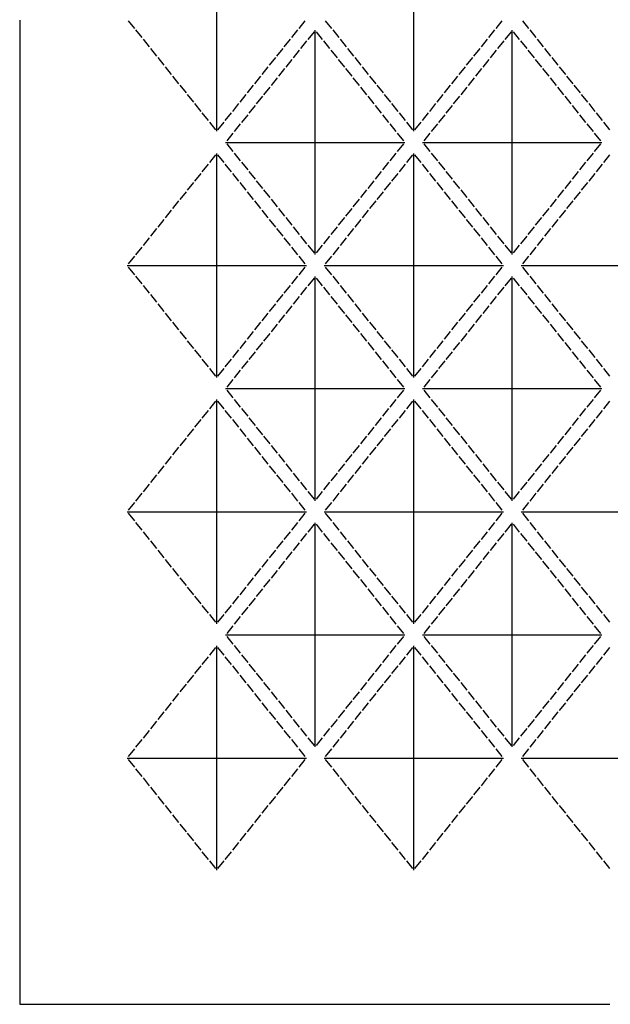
# Model space of a CAD drawing. Header units: millimetres. Extents: x 5 to 1205, y 5 to 2005.
# Tile 1 of 4: x 5 to 604, y 5 to 1004. Entities that reach past the tile are written whole.
import ezdxf

# ---------------------------------------------------------------- set-up
doc = ezdxf.new("R2010")
doc.units = ezdxf.units.MM
doc.layers.add('CUT', color=1, linetype='CONTINUOUS')

msp = doc.modelspace()

# ---------------------------------------------------------------- linework, layer by layer
at = {"layer": 'CUT'}
for p, q in [((205, 891.205), (205, 1118.795)), ((405, 891.205), (405, 1118.795)), ((5, 1004), (5, 5)), ((115.214, 1003.438), (121.447, 995.647)), ((288.553, 995.647), (294.786, 1003.438)), ((315.214, 1003.438), (321.447, 995.647)), ((488.553, 995.647), (494.786, 1003.438)), ((515.214, 1003.438), (521.447, 995.647)), ((122.696, 994.086), (128.929, 986.295)), ((281.071, 986.295), (287.304, 994.086)), ((303.751, 992.233), (297.518, 984.442)), ((305, 766.205), (305, 993.795)), ((312.482, 984.442), (306.249, 992.233)), ((322.696, 994.086), (328.929, 986.295)), ((481.071, 986.295), (487.304, 994.086)), ((503.751, 992.233), (497.518, 984.442)), ((505, 766.205), (505, 993.795)), ((512.482, 984.442), (506.249, 992.233)), ((522.696, 994.086), (528.929, 986.295)), ((130.178, 984.733), (136.411, 976.942)), ((273.589, 976.942), (279.822, 984.733)), ((296.268, 982.88), (290.036, 975.089)), ((319.964, 975.089), (313.732, 982.88)), ((330.178, 984.733), (336.411, 976.942)), ((473.589, 976.942), (479.822, 984.733)), ((496.268, 982.88), (490.036, 975.089)), ((519.964, 975.089), (513.732, 982.88)), ((530.178, 984.733), (536.411, 976.942)), ((137.66, 975.38), (143.893, 967.589)), ((266.107, 967.589), (272.34, 975.38)), ((288.786, 973.527), (282.553, 965.736)), ((327.447, 965.736), (321.214, 973.527)), ((337.66, 975.38), (343.893, 967.589)), ((466.107, 967.589), (472.34, 975.38)), ((488.786, 973.527), (482.553, 965.736)), ((527.447, 965.736), (521.214, 973.527)), ((537.66, 975.38), (543.893, 967.589)), ((145.143, 966.027), (151.375, 958.236)), ((258.625, 958.236), (264.857, 966.027)), ((281.304, 964.175), (275.071, 956.384)), ((334.929, 956.384), (328.696, 964.175)), ((345.143, 966.027), (351.375, 958.236)), ((458.625, 958.236), (464.857, 966.027)), ((481.304, 964.175), (475.071, 956.384)), ((534.929, 956.384), (528.696, 964.175)), ((545.143, 966.027), (551.375, 958.236)), ((152.625, 956.675), (158.857, 948.884)), ((251.143, 948.884), (257.375, 956.675)), ((273.822, 954.822), (267.589, 947.031)), ((342.411, 947.031), (336.178, 954.822)), ((352.625, 956.675), (358.857, 948.884)), ((451.143, 948.884), (457.375, 956.675)), ((473.822, 954.822), (467.589, 947.031)), ((542.411, 947.031), (536.178, 954.822)), ((552.625, 956.675), (558.857, 948.884)), ((160.107, 947.322), (166.34, 939.531)), ((243.66, 939.531), (249.893, 947.322)), ((266.34, 945.469), (260.107, 937.678)), ((349.893, 937.678), (343.66, 945.469)), ((360.107, 947.322), (366.34, 939.531)), ((443.66, 939.531), (449.893, 947.322)), ((466.34, 945.469), (460.107, 937.678)), ((549.893, 937.678), (543.66, 945.469)), ((560.107, 947.322), (566.34, 939.531)), ((167.589, 937.969), (173.822, 930.178)), ((236.178, 930.178), (242.411, 937.969)), ((258.857, 936.116), (252.625, 928.325)), ((357.375, 928.325), (351.143, 936.116)), ((367.589, 937.969), (373.822, 930.178)), ((436.178, 930.178), (442.411, 937.969)), ((458.857, 936.116), (452.625, 928.325)), ((557.375, 928.325), (551.143, 936.116)), ((567.589, 937.969), (573.822, 930.178)), ((175.071, 928.616), (181.304, 920.825)), ((228.696, 920.825), (234.929, 928.616)), ((251.375, 926.764), (245.143, 918.973)), ((364.857, 918.973), (358.625, 926.764)), ((375.071, 928.616), (381.304, 920.825)), ((428.696, 920.825), (434.929, 928.616)), ((451.375, 926.764), (445.143, 918.973)), ((564.857, 918.973), (558.625, 926.764)), ((575.071, 928.616), (581.304, 920.825)), ((182.553, 919.264), (188.786, 911.473)), ((190.036, 909.911), (196.268, 902.12)), ((213.732, 902.12), (219.964, 909.911)), ((221.214, 911.473), (227.447, 919.264)), ((243.893, 917.411), (237.66, 909.62)), ((372.34, 909.62), (366.107, 917.411)), ((382.553, 919.264), (388.786, 911.473)), ((390.036, 909.911), (396.268, 902.12)), ((413.732, 902.12), (419.964, 909.911)), ((421.214, 911.473), (427.447, 919.264)), ((443.893, 917.411), (437.66, 909.62)), ((572.34, 909.62), (566.107, 917.411)), ((582.553, 919.264), (588.786, 911.473)), ((590.036, 909.911), (596.268, 902.12)), ((197.518, 900.558), (203.751, 892.767)), ((206.249, 892.767), (212.482, 900.558)), ((236.411, 908.058), (230.178, 900.267)), ((379.822, 900.267), (373.589, 908.058)), ((397.518, 900.558), (403.751, 892.767)), ((406.249, 892.767), (412.482, 900.558)), ((436.411, 908.058), (430.178, 900.267)), ((579.822, 900.267), (573.589, 908.058)), ((597.518, 900.558), (603.751, 892.767)), ((228.929, 898.705), (222.696, 890.914)), ((387.304, 890.914), (381.071, 898.705)), ((428.929, 898.705), (422.696, 890.914)), ((587.304, 890.914), (581.071, 898.705)), ((213.964, 880), (396.036, 880)), ((221.447, 889.353), (215.214, 881.562)), ((394.786, 881.562), (388.553, 889.353)), ((413.964, 880), (596.036, 880)), ((421.447, 889.353), (415.214, 881.562)), ((594.786, 881.562), (588.553, 889.353)), ((215.214, 878.438), (221.447, 870.647)), ((388.553, 870.647), (394.786, 878.438)), ((415.214, 878.438), (421.447, 870.647)), ((588.553, 870.647), (594.786, 878.438)), ((203.751, 867.233), (197.518, 859.442)), ((205, 641.205), (205, 868.795)), ((212.482, 859.442), (206.249, 867.233)), ((222.696, 869.086), (228.929, 861.295)), ((230.178, 859.733), (236.411, 851.942)), ((373.589, 851.942), (379.822, 859.733)), ((381.071, 861.295), (387.304, 869.086)), ((403.751, 867.233), (397.518, 859.442)), ((405, 641.205), (405, 868.795)), ((412.482, 859.442), (406.249, 867.233)), ((422.696, 869.086), (428.929, 861.295)), ((430.178, 859.733), (436.411, 851.942)), ((573.589, 851.942), (579.822, 859.733)), ((581.071, 861.295), (587.304, 869.086)), ((603.751, 867.233), (597.518, 859.442)), ((196.268, 857.88), (190.036, 850.089)), ((219.964, 850.089), (213.732, 857.88)), ((237.66, 850.38), (243.893, 842.589)), ((366.107, 842.589), (372.34, 850.38)), ((396.268, 857.88), (390.036, 850.089)), ((419.964, 850.089), (413.732, 857.88)), ((437.66, 850.38), (443.893, 842.589)), ((566.107, 842.589), (572.34, 850.38)), ((596.268, 857.88), (590.036, 850.089)), ((188.786, 848.527), (182.553, 840.736)), ((227.447, 840.736), (221.214, 848.527)), ((245.143, 841.027), (251.375, 833.236)), ((358.625, 833.236), (364.857, 841.027)), ((388.786, 848.527), (382.553, 840.736)), ((427.447, 840.736), (421.214, 848.527)), ((445.143, 841.027), (451.375, 833.236)), ((558.625, 833.236), (564.857, 841.027)), ((588.786, 848.527), (582.553, 840.736)), ((173.822, 829.822), (167.589, 822.031)), ((181.304, 839.175), (175.071, 831.384)), ((234.929, 831.384), (228.696, 839.175)), ((242.411, 822.031), (236.178, 829.822)), ((252.625, 831.675), (258.857, 823.884)), ((351.143, 823.884), (357.375, 831.675)), ((373.822, 829.822), (367.589, 822.031)), ((381.304, 839.175), (375.071, 831.384)), ((434.929, 831.384), (428.696, 839.175)), ((442.411, 822.031), (436.178, 829.822)), ((452.625, 831.675), (458.857, 823.884)), ((551.143, 823.884), (557.375, 831.675)), ((573.822, 829.822), (567.589, 822.031)), ((581.304, 839.175), (575.071, 831.384)), ((166.34, 820.469), (160.107, 812.678)), ((249.893, 812.678), (243.66, 820.469)), ((260.107, 822.322), (266.34, 814.531)), ((343.66, 814.531), (349.893, 822.322)), ((366.34, 820.469), (360.107, 812.678)), ((449.893, 812.678), (443.66, 820.469)), ((460.107, 822.322), (466.34, 814.531)), ((543.66, 814.531), (549.893, 822.322)), ((566.34, 820.469), (560.107, 812.678)), ((158.857, 811.116), (152.625, 803.325)), ((257.375, 803.325), (251.143, 811.116)), ((267.589, 812.969), (273.822, 805.178)), ((336.178, 805.178), (342.411, 812.969)), ((358.857, 811.116), (352.625, 803.325)), ((457.375, 803.325), (451.143, 811.116)), ((467.589, 812.969), (473.822, 805.178)), ((536.178, 805.178), (542.411, 812.969)), ((558.857, 811.116), (552.625, 803.325)), ((151.375, 801.764), (145.143, 793.973)), ((264.857, 793.973), (258.625, 801.764)), ((275.071, 803.616), (281.304, 795.825)), ((328.696, 795.825), (334.929, 803.616)), ((351.375, 801.764), (345.143, 793.973)), ((464.857, 793.973), (458.625, 801.764)), ((475.071, 803.616), (481.304, 795.825)), ((528.696, 795.825), (534.929, 803.616)), ((551.375, 801.764), (545.143, 793.973)), ((143.893, 792.411), (137.66, 784.62)), ((272.34, 784.62), (266.107, 792.411)), ((282.553, 794.264), (288.786, 786.473)), ((321.214, 786.473), (327.447, 794.264)), ((343.893, 792.411), (337.66, 784.62)), ((472.34, 784.62), (466.107, 792.411)), ((482.553, 794.264), (488.786, 786.473)), ((521.214, 786.473), (527.447, 794.264)), ((543.893, 792.411), (537.66, 784.62)), ((136.411, 783.058), (130.178, 775.267)), ((279.822, 775.267), (273.589, 783.058)), ((290.036, 784.911), (296.268, 777.12)), ((313.732, 777.12), (319.964, 784.911)), ((336.411, 783.058), (330.178, 775.267)), ((479.822, 775.267), (473.589, 783.058)), ((490.036, 784.911), (496.268, 777.12)), ((513.732, 777.12), (519.964, 784.911)), ((536.411, 783.058), (530.178, 775.267)), ((128.929, 773.705), (122.696, 765.914)), ((287.304, 765.914), (281.071, 773.705)), ((297.518, 775.558), (303.751, 767.767)), ((306.249, 767.767), (312.482, 775.558)), ((328.929, 773.705), (322.696, 765.914)), ((487.304, 765.914), (481.071, 773.705)), ((497.518, 775.558), (503.751, 767.767)), ((506.249, 767.767), (512.482, 775.558)), ((528.929, 773.705), (522.696, 765.914)), ((121.447, 764.353), (115.214, 756.562)), ((294.786, 756.562), (288.553, 764.353)), ((321.447, 764.353), (315.214, 756.562)), ((494.786, 756.562), (488.553, 764.353)), ((521.447, 764.353), (515.214, 756.562)), ((113.964, 755), (296.036, 755)), ((115.214, 753.438), (121.447, 745.647)), ((288.553, 745.647), (294.786, 753.438)), ((313.964, 755), (496.036, 755)), ((315.214, 753.438), (321.447, 745.647)), ((488.553, 745.647), (494.786, 753.438)), ((513.964, 755), (696.036, 755)), ((515.214, 753.438), (521.447, 745.647)), ((122.696, 744.086), (128.929, 736.295)), ((281.071, 736.295), (287.304, 744.086)), ((303.751, 742.233), (297.518, 734.442)), ((305, 516.205), (305, 743.795)), ((312.482, 734.442), (306.249, 742.233)), ((322.696, 744.086), (328.929, 736.295)), ((481.071, 736.295), (487.304, 744.086)), ((503.751, 742.233), (497.518, 734.442)), ((505, 516.205), (505, 743.795)), ((512.482, 734.442), (506.249, 742.233)), ((522.696, 744.086), (528.929, 736.295)), ((130.178, 734.733), (136.411, 726.942)), ((273.589, 726.942), (279.822, 734.733)), ((296.268, 732.88), (290.036, 725.089)), ((319.964, 725.089), (313.732, 732.88)), ((330.178, 734.733), (336.411, 726.942)), ((473.589, 726.942), (479.822, 734.733)), ((496.268, 732.88), (490.036, 725.089)), ((519.964, 725.089), (513.732, 732.88)), ((530.178, 734.733), (536.411, 726.942)), ((137.66, 725.38), (143.893, 717.589)), ((266.107, 717.589), (272.34, 725.38)), ((288.786, 723.527), (282.553, 715.736)), ((327.447, 715.736), (321.214, 723.527)), ((337.66, 725.38), (343.893, 717.589)), ((466.107, 717.589), (472.34, 725.38)), ((488.786, 723.527), (482.553, 715.736)), ((527.447, 715.736), (521.214, 723.527)), ((537.66, 725.38), (543.893, 717.589)), ((145.143, 716.027), (151.375, 708.236)), ((258.625, 708.236), (264.857, 716.027)), ((281.304, 714.175), (275.071, 706.384)), ((334.929, 706.384), (328.696, 714.175)), ((345.143, 716.027), (351.375, 708.236)), ((458.625, 708.236), (464.857, 716.027)), ((481.304, 714.175), (475.071, 706.384)), ((534.929, 706.384), (528.696, 714.175)), ((545.143, 716.027), (551.375, 708.236)), ((152.625, 706.675), (158.857, 698.884)), ((251.143, 698.884), (257.375, 706.675)), ((273.822, 704.822), (267.589, 697.031)), ((342.411, 697.031), (336.178, 704.822)), ((352.625, 706.675), (358.857, 698.884)), ((451.143, 698.884), (457.375, 706.675)), ((473.822, 704.822), (467.589, 697.031)), ((542.411, 697.031), (536.178, 704.822)), ((552.625, 706.675), (558.857, 698.884)), ((160.107, 697.322), (166.34, 689.531)), ((243.66, 689.531), (249.893, 697.322)), ((266.34, 695.469), (260.107, 687.678)), ((349.893, 687.678), (343.66, 695.469)), ((360.107, 697.322), (366.34, 689.531)), ((443.66, 689.531), (449.893, 697.322)), ((466.34, 695.469), (460.107, 687.678)), ((549.893, 687.678), (543.66, 695.469)), ((560.107, 697.322), (566.34, 689.531)), ((167.589, 687.969), (173.822, 680.178)), ((236.178, 680.178), (242.411, 687.969)), ((258.857, 686.116), (252.625, 678.325)), ((357.375, 678.325), (351.143, 686.116)), ((367.589, 687.969), (373.822, 680.178)), ((436.178, 680.178), (442.411, 687.969)), ((458.857, 686.116), (452.625, 678.325)), ((557.375, 678.325), (551.143, 686.116)), ((567.589, 687.969), (573.822, 680.178)), ((175.071, 678.616), (181.304, 670.825)), ((228.696, 670.825), (234.929, 678.616)), ((251.375, 676.764), (245.143, 668.973)), ((364.857, 668.973), (358.625, 676.764)), ((375.071, 678.616), (381.304, 670.825)), ((428.696, 670.825), (434.929, 678.616)), ((451.375, 676.764), (445.143, 668.973)), ((564.857, 668.973), (558.625, 676.764)), ((575.071, 678.616), (581.304, 670.825)), ((182.553, 669.264), (188.786, 661.473)), ((190.036, 659.911), (196.268, 652.12)), ((213.732, 652.12), (219.964, 659.911)), ((221.214, 661.473), (227.447, 669.264)), ((243.893, 667.411), (237.66, 659.62)), ((372.34, 659.62), (366.107, 667.411)), ((382.553, 669.264), (388.786, 661.473)), ((390.036, 659.911), (396.268, 652.12)), ((413.732, 652.12), (419.964, 659.911)), ((421.214, 661.473), (427.447, 669.264)), ((443.893, 667.411), (437.66, 659.62)), ((572.34, 659.62), (566.107, 667.411)), ((582.553, 669.264), (588.786, 661.473)), ((590.036, 659.911), (596.268, 652.12)), ((197.518, 650.558), (203.751, 642.767)), ((206.249, 642.767), (212.482, 650.558)), ((236.411, 658.058), (230.178, 650.267)), ((379.822, 650.267), (373.589, 658.058)), ((397.518, 650.558), (403.751, 642.767)), ((406.249, 642.767), (412.482, 650.558)), ((436.411, 658.058), (430.178, 650.267)), ((579.822, 650.267), (573.589, 658.058)), ((597.518, 650.558), (603.751, 642.767)), ((228.929, 648.705), (222.696, 640.914)), ((387.304, 640.914), (381.071, 648.705)), ((428.929, 648.705), (422.696, 640.914)), ((587.304, 640.914), (581.071, 648.705)), ((213.964, 630), (396.036, 630)), ((221.447, 639.353), (215.214, 631.562)), ((394.786, 631.562), (388.553, 639.353)), ((413.964, 630), (596.036, 630)), ((421.447, 639.353), (415.214, 631.562)), ((594.786, 631.562), (588.553, 639.353)), ((215.214, 628.438), (221.447, 620.647)), ((388.553, 620.647), (394.786, 628.438)), ((415.214, 628.438), (421.447, 620.647)), ((588.553, 620.647), (594.786, 628.438)), ((203.751, 617.233), (197.518, 609.442)), ((205, 391.205), (205, 618.795)), ((212.482, 609.442), (206.249, 617.233)), ((222.696, 619.086), (228.929, 611.295)), ((230.178, 609.733), (236.411, 601.942)), ((373.589, 601.942), (379.822, 609.733)), ((381.071, 611.295), (387.304, 619.086)), ((403.751, 617.233), (397.518, 609.442)), ((405, 391.205), (405, 618.795)), ((412.482, 609.442), (406.249, 617.233)), ((422.696, 619.086), (428.929, 611.295)), ((430.178, 609.733), (436.411, 601.942)), ((573.589, 601.942), (579.822, 609.733)), ((581.071, 611.295), (587.304, 619.086)), ((603.751, 617.233), (597.518, 609.442)), ((196.268, 607.88), (190.036, 600.089)), ((219.964, 600.089), (213.732, 607.88)), ((237.66, 600.38), (243.893, 592.589)), ((366.107, 592.589), (372.34, 600.38)), ((396.268, 607.88), (390.036, 600.089)), ((419.964, 600.089), (413.732, 607.88)), ((437.66, 600.38), (443.893, 592.589)), ((566.107, 592.589), (572.34, 600.38)), ((596.268, 607.88), (590.036, 600.089)), ((188.786, 598.527), (182.553, 590.736)), ((227.447, 590.736), (221.214, 598.527)), ((245.143, 591.027), (251.375, 583.236)), ((358.625, 583.236), (364.857, 591.027)), ((388.786, 598.527), (382.553, 590.736)), ((427.447, 590.736), (421.214, 598.527)), ((445.143, 591.027), (451.375, 583.236)), ((558.625, 583.236), (564.857, 591.027)), ((588.786, 598.527), (582.553, 590.736)), ((173.822, 579.822), (167.589, 572.031)), ((181.304, 589.175), (175.071, 581.384)), ((234.929, 581.384), (228.696, 589.175)), ((242.411, 572.031), (236.178, 579.822)), ((252.625, 581.675), (258.857, 573.884)), ((351.143, 573.884), (357.375, 581.675)), ((373.822, 579.822), (367.589, 572.031)), ((381.304, 589.175), (375.071, 581.384)), ((434.929, 581.384), (428.696, 589.175)), ((442.411, 572.031), (436.178, 579.822)), ((452.625, 581.675), (458.857, 573.884)), ((551.143, 573.884), (557.375, 581.675)), ((573.822, 579.822), (567.589, 572.031)), ((581.304, 589.175), (575.071, 581.384)), ((166.34, 570.469), (160.107, 562.678)), ((249.893, 562.678), (243.66, 570.469)), ((260.107, 572.322), (266.34, 564.531)), ((343.66, 564.531), (349.893, 572.322)), ((366.34, 570.469), (360.107, 562.678)), ((449.893, 562.678), (443.66, 570.469)), ((460.107, 572.322), (466.34, 564.531)), ((543.66, 564.531), (549.893, 572.322)), ((566.34, 570.469), (560.107, 562.678)), ((158.857, 561.116), (152.625, 553.325)), ((257.375, 553.325), (251.143, 561.116)), ((267.589, 562.969), (273.822, 555.178)), ((336.178, 555.178), (342.411, 562.969)), ((358.857, 561.116), (352.625, 553.325)), ((457.375, 553.325), (451.143, 561.116)), ((467.589, 562.969), (473.822, 555.178)), ((536.178, 555.178), (542.411, 562.969)), ((558.857, 561.116), (552.625, 553.325)), ((151.375, 551.764), (145.143, 543.973)), ((264.857, 543.973), (258.625, 551.764)), ((275.071, 553.616), (281.304, 545.825)), ((328.696, 545.825), (334.929, 553.616)), ((351.375, 551.764), (345.143, 543.973)), ((464.857, 543.973), (458.625, 551.764)), ((475.071, 553.616), (481.304, 545.825)), ((528.696, 545.825), (534.929, 553.616)), ((551.375, 551.764), (545.143, 543.973)), ((143.893, 542.411), (137.66, 534.62)), ((272.34, 534.62), (266.107, 542.411)), ((282.553, 544.264), (288.786, 536.473)), ((321.214, 536.473), (327.447, 544.264)), ((343.893, 542.411), (337.66, 534.62)), ((472.34, 534.62), (466.107, 542.411)), ((482.553, 544.264), (488.786, 536.473)), ((521.214, 536.473), (527.447, 544.264)), ((543.893, 542.411), (537.66, 534.62)), ((136.411, 533.058), (130.178, 525.267)), ((279.822, 525.267), (273.589, 533.058)), ((290.036, 534.911), (296.268, 527.12)), ((313.732, 527.12), (319.964, 534.911)), ((336.411, 533.058), (330.178, 525.267)), ((479.822, 525.267), (473.589, 533.058)), ((490.036, 534.911), (496.268, 527.12)), ((513.732, 527.12), (519.964, 534.911)), ((536.411, 533.058), (530.178, 525.267)), ((128.929, 523.705), (122.696, 515.914)), ((287.304, 515.914), (281.071, 523.705)), ((297.518, 525.558), (303.751, 517.767)), ((306.249, 517.767), (312.482, 525.558)), ((328.929, 523.705), (322.696, 515.914)), ((487.304, 515.914), (481.071, 523.705)), ((497.518, 525.558), (503.751, 517.767)), ((506.249, 517.767), (512.482, 525.558)), ((528.929, 523.705), (522.696, 515.914)), ((121.447, 514.353), (115.214, 506.562)), ((294.786, 506.562), (288.553, 514.353)), ((321.447, 514.353), (315.214, 506.562)), ((494.786, 506.562), (488.553, 514.353)), ((521.447, 514.353), (515.214, 506.562)), ((113.964, 505), (296.036, 505)), ((115.214, 503.438), (121.447, 495.647)), ((288.553, 495.647), (294.786, 503.438)), ((313.964, 505), (496.036, 505)), ((315.214, 503.438), (321.447, 495.647)), ((488.553, 495.647), (494.786, 503.438)), ((513.964, 505), (696.036, 505)), ((515.214, 503.438), (521.447, 495.647)), ((122.696, 494.086), (128.929, 486.295)), ((281.071, 486.295), (287.304, 494.086)), ((303.751, 492.233), (297.518, 484.442)), ((305, 266.205), (305, 493.795)), ((312.482, 484.442), (306.249, 492.233)), ((322.696, 494.086), (328.929, 486.295)), ((481.071, 486.295), (487.304, 494.086)), ((503.751, 492.233), (497.518, 484.442)), ((505, 266.205), (505, 493.795)), ((512.482, 484.442), (506.249, 492.233)), ((522.696, 494.086), (528.929, 486.295)), ((130.178, 484.733), (136.411, 476.942)), ((273.589, 476.942), (279.822, 484.733)), ((296.268, 482.88), (290.036, 475.089)), ((319.964, 475.089), (313.732, 482.88)), ((330.178, 484.733), (336.411, 476.942)), ((473.589, 476.942), (479.822, 484.733)), ((496.268, 482.88), (490.036, 475.089)), ((519.964, 475.089), (513.732, 482.88)), ((530.178, 484.733), (536.411, 476.942)), ((137.66, 475.38), (143.893, 467.589)), ((266.107, 467.589), (272.34, 475.38)), ((288.786, 473.527), (282.553, 465.736)), ((327.447, 465.736), (321.214, 473.527)), ((337.66, 475.38), (343.893, 467.589)), ((466.107, 467.589), (472.34, 475.38)), ((488.786, 473.527), (482.553, 465.736)), ((527.447, 465.736), (521.214, 473.527)), ((537.66, 475.38), (543.893, 467.589)), ((145.143, 466.027), (151.375, 458.236)), ((258.625, 458.236), (264.857, 466.027)), ((281.304, 464.175), (275.071, 456.384)), ((334.929, 456.384), (328.696, 464.175)), ((345.143, 466.027), (351.375, 458.236)), ((458.625, 458.236), (464.857, 466.027)), ((481.304, 464.175), (475.071, 456.384)), ((534.929, 456.384), (528.696, 464.175)), ((545.143, 466.027), (551.375, 458.236)), ((152.625, 456.675), (158.857, 448.884)), ((251.143, 448.884), (257.375, 456.675)), ((273.822, 454.822), (267.589, 447.031)), ((342.411, 447.031), (336.178, 454.822)), ((352.625, 456.675), (358.857, 448.884)), ((451.143, 448.884), (457.375, 456.675)), ((473.822, 454.822), (467.589, 447.031)), ((542.411, 447.031), (536.178, 454.822)), ((552.625, 456.675), (558.857, 448.884)), ((160.107, 447.322), (166.34, 439.531)), ((243.66, 439.531), (249.893, 447.322)), ((266.34, 445.469), (260.107, 437.678)), ((349.893, 437.678), (343.66, 445.469)), ((360.107, 447.322), (366.34, 439.531)), ((443.66, 439.531), (449.893, 447.322)), ((466.34, 445.469), (460.107, 437.678)), ((549.893, 437.678), (543.66, 445.469)), ((560.107, 447.322), (566.34, 439.531)), ((167.589, 437.969), (173.822, 430.178)), ((236.178, 430.178), (242.411, 437.969)), ((258.857, 436.116), (252.625, 428.325)), ((357.375, 428.325), (351.143, 436.116)), ((367.589, 437.969), (373.822, 430.178)), ((436.178, 430.178), (442.411, 437.969)), ((458.857, 436.116), (452.625, 428.325)), ((557.375, 428.325), (551.143, 436.116)), ((567.589, 437.969), (573.822, 430.178)), ((175.071, 428.616), (181.304, 420.825)), ((228.696, 420.825), (234.929, 428.616)), ((251.375, 426.764), (245.143, 418.973)), ((364.857, 418.973), (358.625, 426.764)), ((375.071, 428.616), (381.304, 420.825)), ((428.696, 420.825), (434.929, 428.616)), ((451.375, 426.764), (445.143, 418.973)), ((564.857, 418.973), (558.625, 426.764)), ((575.071, 428.616), (581.304, 420.825)), ((182.553, 419.264), (188.786, 411.473)), ((190.036, 409.911), (196.268, 402.12)), ((213.732, 402.12), (219.964, 409.911)), ((221.214, 411.473), (227.447, 419.264)), ((243.893, 417.411), (237.66, 409.62)), ((372.34, 409.62), (366.107, 417.411)), ((382.553, 419.264), (388.786, 411.473)), ((390.036, 409.911), (396.268, 402.12)), ((413.732, 402.12), (419.964, 409.911)), ((421.214, 411.473), (427.447, 419.264)), ((443.893, 417.411), (437.66, 409.62)), ((572.34, 409.62), (566.107, 417.411)), ((582.553, 419.264), (588.786, 411.473)), ((590.036, 409.911), (596.268, 402.12)), ((197.518, 400.558), (203.751, 392.767)), ((206.249, 392.767), (212.482, 400.558)), ((236.411, 408.058), (230.178, 400.267)), ((379.822, 400.267), (373.589, 408.058)), ((397.518, 400.558), (403.751, 392.767)), ((406.249, 392.767), (412.482, 400.558)), ((436.411, 408.058), (430.178, 400.267)), ((579.822, 400.267), (573.589, 408.058)), ((597.518, 400.558), (603.751, 392.767)), ((228.929, 398.705), (222.696, 390.914)), ((387.304, 390.914), (381.071, 398.705)), ((428.929, 398.705), (422.696, 390.914)), ((587.304, 390.914), (581.071, 398.705)), ((213.964, 380), (396.036, 380)), ((221.447, 389.353), (215.214, 381.562)), ((394.786, 381.562), (388.553, 389.353)), ((413.964, 380), (596.036, 380)), ((421.447, 389.353), (415.214, 381.562)), ((594.786, 381.562), (588.553, 389.353)), ((215.214, 378.438), (221.447, 370.647)), ((388.553, 370.647), (394.786, 378.438)), ((415.214, 378.438), (421.447, 370.647)), ((588.553, 370.647), (594.786, 378.438)), ((203.751, 367.233), (197.518, 359.442)), ((205, 141.205), (205, 368.795)), ((212.482, 359.442), (206.249, 367.233)), ((222.696, 369.086), (228.929, 361.295)), ((381.071, 361.295), (387.304, 369.086)), ((403.751, 367.233), (397.518, 359.442)), ((405, 141.205), (405, 368.795)), ((412.482, 359.442), (406.249, 367.233)), ((422.696, 369.086), (428.929, 361.295)), ((581.071, 361.295), (587.304, 369.086)), ((603.751, 367.233), (597.518, 359.442)), ((196.268, 357.88), (190.036, 350.089)), ((219.964, 350.089), (213.732, 357.88)), ((230.178, 359.733), (236.411, 351.942)), ((237.66, 350.38), (243.893, 342.589)), ((366.107, 342.589), (372.34, 350.38)), ((373.589, 351.942), (379.822, 359.733)), ((396.268, 357.88), (390.036, 350.089)), ((419.964, 350.089), (413.732, 357.88)), ((430.178, 359.733), (436.411, 351.942)), ((437.66, 350.38), (443.893, 342.589)), ((566.107, 342.589), (572.34, 350.38)), ((573.589, 351.942), (579.822, 359.733)), ((596.268, 357.88), (590.036, 350.089)), ((188.786, 348.527), (182.553, 340.736)), ((227.447, 340.736), (221.214, 348.527)), ((245.143, 341.027), (251.375, 333.236)), ((358.625, 333.236), (364.857, 341.027)), ((388.786, 348.527), (382.553, 340.736)), ((427.447, 340.736), (421.214, 348.527)), ((445.143, 341.027), (451.375, 333.236)), ((558.625, 333.236), (564.857, 341.027)), ((588.786, 348.527), (582.553, 340.736)), ((181.304, 339.175), (175.071, 331.384)), ((234.929, 331.384), (228.696, 339.175)), ((252.625, 331.675), (258.857, 323.884)), ((351.143, 323.884), (357.375, 331.675)), ((381.304, 339.175), (375.071, 331.384)), ((434.929, 331.384), (428.696, 339.175)), ((452.625, 331.675), (458.857, 323.884)), ((551.143, 323.884), (557.375, 331.675)), ((581.304, 339.175), (575.071, 331.384)), ((166.34, 320.469), (160.107, 312.678)), ((173.822, 329.822), (167.589, 322.031)), ((242.411, 322.031), (236.178, 329.822)), ((249.893, 312.678), (243.66, 320.469)), ((260.107, 322.322), (266.34, 314.531)), ((343.66, 314.531), (349.893, 322.322)), ((366.34, 320.469), (360.107, 312.678)), ((373.822, 329.822), (367.589, 322.031)), ((442.411, 322.031), (436.178, 329.822)), ((449.893, 312.678), (443.66, 320.469)), ((460.107, 322.322), (466.34, 314.531)), ((543.66, 314.531), (549.893, 322.322)), ((566.34, 320.469), (560.107, 312.678)), ((573.822, 329.822), (567.589, 322.031)), ((158.857, 311.116), (152.625, 303.325)), ((257.375, 303.325), (251.143, 311.116)), ((267.589, 312.969), (273.822, 305.178)), ((336.178, 305.178), (342.411, 312.969)), ((358.857, 311.116), (352.625, 303.325)), ((457.375, 303.325), (451.143, 311.116)), ((467.589, 312.969), (473.822, 305.178)), ((536.178, 305.178), (542.411, 312.969)), ((558.857, 311.116), (552.625, 303.325)), ((151.375, 301.764), (145.143, 293.973)), ((264.857, 293.973), (258.625, 301.764)), ((275.071, 303.616), (281.304, 295.825)), ((328.696, 295.825), (334.929, 303.616)), ((351.375, 301.764), (345.143, 293.973)), ((464.857, 293.973), (458.625, 301.764)), ((475.071, 303.616), (481.304, 295.825)), ((528.696, 295.825), (534.929, 303.616)), ((551.375, 301.764), (545.143, 293.973)), ((143.893, 292.411), (137.66, 284.62)), ((272.34, 284.62), (266.107, 292.411)), ((282.553, 294.264), (288.786, 286.473)), ((321.214, 286.473), (327.447, 294.264)), ((343.893, 292.411), (337.66, 284.62)), ((472.34, 284.62), (466.107, 292.411)), ((482.553, 294.264), (488.786, 286.473)), ((521.214, 286.473), (527.447, 294.264)), ((543.893, 292.411), (537.66, 284.62)), ((136.411, 283.058), (130.178, 275.267)), ((279.822, 275.267), (273.589, 283.058)), ((290.036, 284.911), (296.268, 277.12)), ((313.732, 277.12), (319.964, 284.911)), ((336.411, 283.058), (330.178, 275.267)), ((479.822, 275.267), (473.589, 283.058)), ((490.036, 284.911), (496.268, 277.12)), ((513.732, 277.12), (519.964, 284.911)), ((536.411, 283.058), (530.178, 275.267)), ((128.929, 273.705), (122.696, 265.914)), ((287.304, 265.914), (281.071, 273.705)), ((297.518, 275.558), (303.751, 267.767)), ((306.249, 267.767), (312.482, 275.558)), ((328.929, 273.705), (322.696, 265.914)), ((487.304, 265.914), (481.071, 273.705)), ((497.518, 275.558), (503.751, 267.767)), ((506.249, 267.767), (512.482, 275.558)), ((528.929, 273.705), (522.696, 265.914)), ((121.447, 264.353), (115.214, 256.562)), ((294.786, 256.562), (288.553, 264.353)), ((321.447, 264.353), (315.214, 256.562)), ((494.786, 256.562), (488.553, 264.353)), ((521.447, 264.353), (515.214, 256.562)), ((113.964, 255), (296.036, 255)), ((115.214, 253.438), (121.447, 245.647)), ((288.553, 245.647), (294.786, 253.438)), ((313.964, 255), (496.036, 255)), ((315.214, 253.438), (321.447, 245.647)), ((488.553, 245.647), (494.786, 253.438)), ((513.964, 255), (696.036, 255)), ((515.214, 253.438), (521.447, 245.647)), ((122.696, 244.086), (128.929, 236.295)), ((281.071, 236.295), (287.304, 244.086)), ((322.696, 244.086), (328.929, 236.295)), ((481.071, 236.295), (487.304, 244.086)), ((522.696, 244.086), (528.929, 236.295)), ((130.178, 234.733), (136.411, 226.942)), ((273.589, 226.942), (279.822, 234.733)), ((330.178, 234.733), (336.411, 226.942)), ((473.589, 226.942), (479.822, 234.733)), ((530.178, 234.733), (536.411, 226.942)), ((137.66, 225.38), (143.893, 217.589)), ((266.107, 217.589), (272.34, 225.38)), ((337.66, 225.38), (343.893, 217.589)), ((466.107, 217.589), (472.34, 225.38)), ((537.66, 225.38), (543.893, 217.589)), ((145.143, 216.027), (151.375, 208.236)), ((258.625, 208.236), (264.857, 216.027)), ((345.143, 216.027), (351.375, 208.236)), ((458.625, 208.236), (464.857, 216.027)), ((545.143, 216.027), (551.375, 208.236)), ((152.625, 206.675), (158.857, 198.884)), ((251.143, 198.884), (257.375, 206.675)), ((352.625, 206.675), (358.857, 198.884)), ((451.143, 198.884), (457.375, 206.675)), ((552.625, 206.675), (558.857, 198.884)), ((160.107, 197.322), (166.34, 189.531)), ((243.66, 189.531), (249.893, 197.322)), ((360.107, 197.322), (366.34, 189.531)), ((443.66, 189.531), (449.893, 197.322)), ((560.107, 197.322), (566.34, 189.531)), ((167.589, 187.969), (173.822, 180.178)), ((236.178, 180.178), (242.411, 187.969)), ((367.589, 187.969), (373.822, 180.178)), ((436.178, 180.178), (442.411, 187.969)), ((567.589, 187.969), (573.822, 180.178)), ((175.071, 178.616), (181.304, 170.825)), ((228.696, 170.825), (234.929, 178.616)), ((375.071, 178.616), (381.304, 170.825)), ((428.696, 170.825), (434.929, 178.616)), ((575.071, 178.616), (581.304, 170.825)), ((182.553, 169.264), (188.786, 161.473)), ((221.214, 161.473), (227.447, 169.264)), ((382.553, 169.264), (388.786, 161.473)), ((421.214, 161.473), (427.447, 169.264)), ((582.553, 169.264), (588.786, 161.473)), ((190.036, 159.911), (196.268, 152.12)), ((197.518, 150.558), (203.751, 142.767)), ((206.249, 142.767), (212.482, 150.558)), ((213.732, 152.12), (219.964, 159.911)), ((390.036, 159.911), (396.268, 152.12)), ((397.518, 150.558), (403.751, 142.767)), ((406.249, 142.767), (412.482, 150.558)), ((413.732, 152.12), (419.964, 159.911)), ((590.036, 159.911), (596.268, 152.12)), ((597.518, 150.558), (603.751, 142.767)), ((5, 5), (604, 5))]:
    msp.add_line(p, q, dxfattribs=at)

doc.saveas('drawing.dxf')
